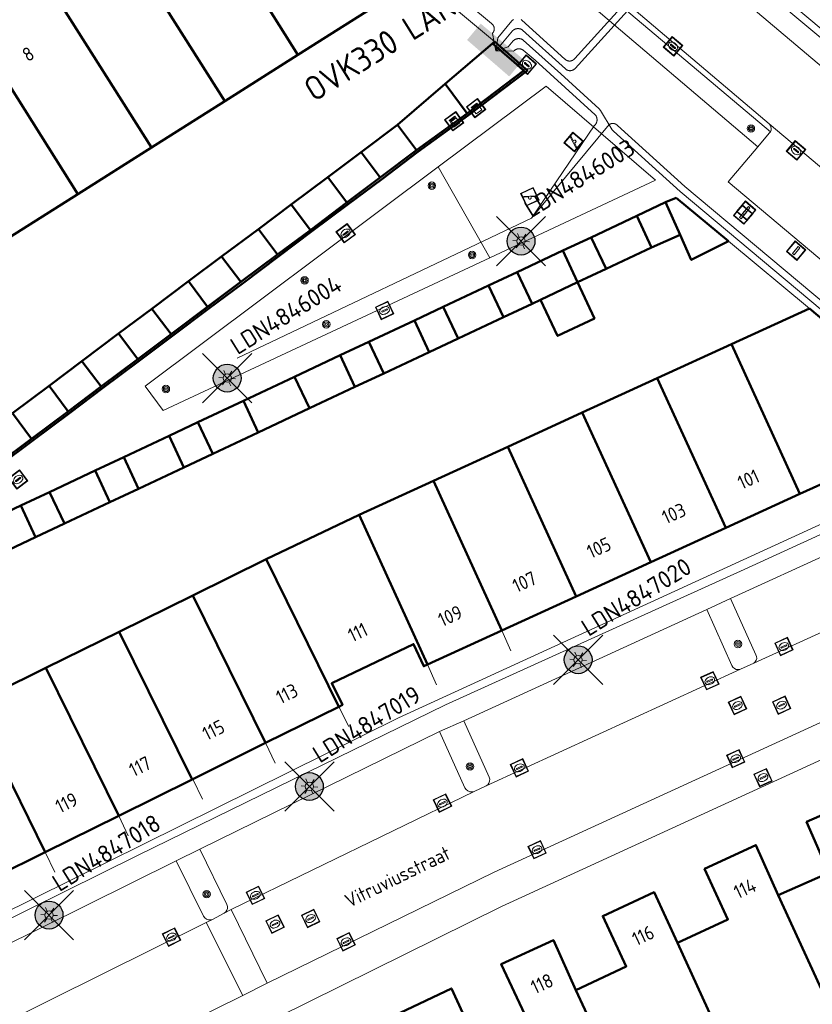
# Model space of a CAD drawing. Header units: metres. Extents: x 94279 to 96109, y 461866 to 463040.
# Tile 133 of 175: x 95480 to 95537, y 462437 to 462507. Entities that reach past the tile are written whole.
import ezdxf
from ezdxf.enums import TextEntityAlignment as Align

# ---------------------------------------------------------------- set-up
doc = ezdxf.new("R2010")
doc.units = ezdxf.units.M
doc.layers.get('0').update_dxf_attribs({"linetype": 'CONTINUOUS'})
for name, color, linetype in [('B-WE-KL-ET_LS_OV_KABEL_EIGENNET-T25', 7, 'CONTINUOUS'), ('B-WE-KL-ET_LS_OV_KABEL_EIGENNET_330-G', 10, 'CONTINUOUS'), ('N-WE-ARMATUUR-PRUNUS_B_PAALTOP_4M-G', 82, 'CONTINUOUS'), ('N-WE-ARMATUUR-PRUNUS_E_OPSCHUIF_8M-G', 40, 'CONTINUOUS'), ('N-WE-LICHTMAST_VERVANGEN-G', 7, 'CONTINUOUS')]:
    doc.layers.add(name, color=color, linetype=linetype)
for name, color, linetype, lineweight in [('B-WE-KL-ET_LS_OV_KAST_EIGENNET-S', 7, 'CONTINUOUS', 30), ('B_BEBOUWINGSGRENS_0', 132, 'CONTINUOUS', 50), ('B_LUIFEL_1', 132, 'CONTINUOUS', 50), ('B_TUSSENMUUR_0', 132, 'CONTINUOUS', 50), ('G_GRENS_ALGEMEEN_0', 251, 'CONTINUOUS', 13), ('Q_BOOM_0', 251, 'CONTINUOUS', 13), ('Q_BRANDKRAAN_0', 251, 'CONTINUOUS', 13), ('Q_CAI-KAST_0', 251, 'CONTINUOUS', 13), ('Q_INSPECTIE_OF_RIOOLPUT_0', 251, 'CONTINUOUS', 13), ('Q_KOLK_0', 251, 'CONTINUOUS', 13), ('Q_LICHTMAST_0', 251, 'CONTINUOUS', 13), ('Q_OPENBARE_VERLICHTINGSKAST_0', 251, 'CONTINUOUS', 13), ('Q_OPLAADPAAL_0', 251, 'CONTINUOUS', 13), ('Q_SPEELVOORZIENING_0', 251, 'CONTINUOUS', 13), ('Q_VERKEERSBORDPAAL_0', 251, 'CONTINUOUS', 13), ('T_CULTUURGRENS_0', 251, 'CONTINUOUS', 13), ('T_HEK_LIJN_0', 251, 'CONTINUOUS', 13), ('T_MUUR_30CM_0', 251, 'CONTINUOUS', 13), ('V_WEGGRENS_0', 251, 'CONTINUOUS', 13), ('Z_GBKN_HUISNUMMER_0', 251, 'CONTINUOUS', 13), ('Z_STRAATNAAM_0', 251, 'CONTINUOUS', 13)]:
    doc.layers.add(name, color=color, linetype=linetype, lineweight=lineweight)
doc.styles.add('Leiden', font='isocp.shx')
doc.styles.add('NLCS-ISO-M500-T25', font='NLCS-ISO.ttf', dxfattribs={"height": 1.25})
doc.styles.get("Standard").update_dxf_attribs({"font": 'isocp.shx'})

# ---------------------------------------------------------------- blocks, each defined once
blk = doc.blocks.new('Q_LICHTMAST')
for points in [[(-0.26, 0.15), (-0.52, 0.3)], [(0, 0.3), (0, 0.6)], [(0.26, 0.15), (0.52, 0.3)], [(-0.26, -0.15), (-0.52, -0.3)], [(0, -0.3), (0, -0.6)], [(0.26, -0.15), (0.52, -0.3)]]:
    blk.add_lwpolyline(points)
blk.add_circle((0, 0), 0.3)
blk = doc.blocks.new('Q_VERKEERSBORDPAAL')
for points in [[(-0.5, 0.5), (0.5, 0.5), (0.5, -0.5), (-0.5, -0.5)], [(-0.08, 0.333), (0.071, 0.333), (0.071, -0.329), (-0.08, -0.329)]]:
    blk.add_lwpolyline(points, close=True)
blk.add_lwpolyline([(-0.442, 0.464), (0.438, 0.464, -0.414214), (0.459, 0.442), (0.459, -0.437, -0.414214), (0.438, -0.459), (-0.442, -0.459, -0.414214), (-0.463, -0.437), (-0.463, 0.442), (-0.463, 0.444), (-0.463, 0.446), (-0.463, 0.448), (-0.462, 0.45), (-0.461, 0.451), (-0.46, 0.453), (-0.459, 0.455), (-0.458, 0.456), (-0.457, 0.457), (-0.456, 0.459), (-0.454, 0.46), (-0.453, 0.461), (-0.451, 0.462), (-0.449, 0.462), (-0.447, 0.463), (-0.446, 0.463), (-0.444, 0.464), (-0.442, 0.464)], format="xyb")
blk = doc.blocks.new('Q_KOLK')
blk.add_lwpolyline([(-0.5, 0.5), (0.5, 0.5), (0.5, -0.5), (-0.5, -0.5)], close=True)
for points in [[(-0.442, 0.464), (0.438, 0.464, -0.414214), (0.459, 0.442), (0.459, -0.437, -0.414214), (0.438, -0.459), (-0.442, -0.459, -0.414214), (-0.463, -0.437), (-0.463, 0.442, -0.414214), (-0.442, 0.464)], [(-0.345, 0.105, 0.380426), (-0.276, -0.18)], [(-0.008, 0.266, 0.240218), (-0.345, 0.105)], [(-0.194, 0.045, 0.853344), (-0.194, -0.032)], [(0.331, 0.111, 0.240191), (-0.008, 0.266)], [(0.185, -0.032, 0.849746), (0.185, 0.045)], [(0.267, -0.176, 0.380426), (0.331, 0.111)], [(-0.276, -0.18, 0.148452), (0.012, -0.257)], [(0.012, -0.257, 0.131742), (0.267, -0.176)]]:
    blk.add_lwpolyline(points, format="xyb")
for points in [[(-0.194, 0.045), (0.185, 0.045)], [(0.185, -0.032), (-0.194, -0.032)]]:
    blk.add_lwpolyline(points)
blk = doc.blocks.new('Q_INSPECTIE_OF_RIOOLPUT')
blk.add_lwpolyline([(-0.5, 0.5), (0.5, 0.5), (0.5, -0.5), (-0.5, -0.5)], close=True)
for points in [[(-0.442, 0.464), (0.438, 0.464, -0.414214), (0.459, 0.442), (0.459, -0.437, -0.414214), (0.438, -0.459), (-0.442, -0.459, -0.414214), (-0.463, -0.437), (-0.463, 0.442), (-0.463, 0.444), (-0.463, 0.446), (-0.463, 0.448), (-0.462, 0.45), (-0.461, 0.451), (-0.46, 0.453), (-0.459, 0.455), (-0.458, 0.456), (-0.457, 0.457), (-0.456, 0.459), (-0.454, 0.46), (-0.453, 0.461), (-0.451, 0.462), (-0.449, 0.462), (-0.447, 0.463), (-0.446, 0.463), (-0.444, 0.464), (-0.442, 0.464)], [(-0.345, 0.105, 0.380426), (-0.276, -0.18)], [(-0.008, 0.266, 0.240218), (-0.345, 0.105)], [(-0.194, 0.045, 0.853344), (-0.194, -0.032)], [(0.331, 0.111, 0.240191), (-0.008, 0.266)], [(0.185, -0.032, 0.849746), (0.185, 0.045)], [(0.267, -0.176, 0.380426), (0.331, 0.111)], [(-0.276, -0.18, 0.148452), (0.012, -0.257)], [(0.012, -0.257, 0.131742), (0.267, -0.176)]]:
    blk.add_lwpolyline(points, format="xyb")
for points in [[(-0.194, 0.045), (0.185, 0.045)], [(0.185, -0.032), (-0.194, -0.032)]]:
    blk.add_lwpolyline(points)
blk = doc.blocks.new('Q_BRANDKRAAN')
blk.add_lwpolyline([(-0.5, 0.5), (0.5, 0.5), (0.5, -0.5), (-0.5, -0.5)], close=True)
for points in [[(-0.442, 0.464), (0.438, 0.464, -0.414214), (0.459, 0.442), (0.459, -0.437, -0.414214), (0.438, -0.459), (-0.442, -0.459, -0.414214), (-0.463, -0.437), (-0.463, 0.442), (-0.463, 0.444), (-0.463, 0.446), (-0.463, 0.448), (-0.462, 0.45), (-0.461, 0.451), (-0.46, 0.453), (-0.459, 0.455), (-0.458, 0.456), (-0.457, 0.457), (-0.456, 0.459), (-0.454, 0.46), (-0.453, 0.461), (-0.451, 0.462), (-0.449, 0.462), (-0.447, 0.463), (-0.446, 0.463), (-0.444, 0.464), (-0.442, 0.464)], [(-0.345, 0.105, 0.380426), (-0.276, -0.18)], [(-0.008, 0.266, 0.240218), (-0.345, 0.105)], [(-0.194, 0.045, 0.853344), (-0.194, -0.032)], [(0.331, 0.111, 0.240191), (-0.008, 0.266)], [(0.185, -0.032, 0.849746), (0.185, 0.045)], [(0.267, -0.176, 0.380426), (0.331, 0.111)], [(-0.276, -0.18, 0.148452), (0.012, -0.257)], [(0.012, -0.257, 0.131742), (0.267, -0.176)]]:
    blk.add_lwpolyline(points, format="xyb")
for points in [[(-0.194, 0.045), (0.185, 0.045)], [(0.185, -0.032), (-0.194, -0.032)]]:
    blk.add_lwpolyline(points)
blk = doc.blocks.new('Q_SPEELVOORZIENING')
blk.add_lwpolyline([(-0.5, 0.5), (0.5, 0.5), (0.5, -0.5), (-0.5, -0.5)], close=True)
for points in [[(-0.442, 0.464), (0.438, 0.464, -0.414214), (0.459, 0.442), (0.459, -0.437, -0.414214), (0.438, -0.459), (-0.442, -0.459, -0.414214), (-0.463, -0.437), (-0.463, 0.442), (-0.463, 0.444), (-0.463, 0.446), (-0.463, 0.448), (-0.462, 0.45), (-0.461, 0.451), (-0.46, 0.453), (-0.459, 0.455), (-0.458, 0.456), (-0.457, 0.457), (-0.456, 0.459), (-0.454, 0.46), (-0.453, 0.461), (-0.451, 0.462), (-0.449, 0.462), (-0.447, 0.463), (-0.446, 0.463), (-0.444, 0.464), (-0.442, 0.464)], [(-0.363, 0.198, 1.168313), (-0.386, 0.141)], [(-0.087, 0.021, 0.778987), (-0.04, -0.167)], [(-0.04, -0.167, 0.508825), (0.056, -0.036)], [(0.355, -0.156, 1.031322), (0.378, -0.1)]]:
    blk.add_lwpolyline(points, format="xyb")
for points in [[(-0.386, 0.141), (-0.087, 0.021)], [(-0.363, 0.198), (0.378, -0.1)], [(0.056, -0.036), (0.355, -0.156)]]:
    blk.add_lwpolyline(points)
blk = doc.blocks.new('Q_BOOM')
for radius in [0.27, 0.18, 0.09]:
    blk.add_circle((0, 0), radius)
blk = doc.blocks.new('Q_CAI-KAST')
for points in [[(-0.5, 0.5), (0.5, 0.5), (0.5, -0.5), (-0.5, -0.5)], [(-0.262, 0.264), (0.25, 0.264), (0.25, 0.187), (-0.262, 0.187)], [(-0.262, 0.107), (0.25, 0.107), (0.25, -0.332), (-0.262, -0.332)]]:
    blk.add_lwpolyline(points, close=True)
blk.add_lwpolyline([(-0.442, 0.464), (0.438, 0.464, -0.414214), (0.459, 0.442), (0.459, -0.437, -0.414214), (0.438, -0.459), (-0.442, -0.459, -0.414214), (-0.463, -0.437), (-0.463, 0.442), (-0.463, 0.444), (-0.463, 0.446), (-0.463, 0.448), (-0.462, 0.45), (-0.461, 0.451), (-0.46, 0.453), (-0.459, 0.455), (-0.458, 0.456), (-0.457, 0.457), (-0.456, 0.459), (-0.454, 0.46), (-0.453, 0.461), (-0.451, 0.462), (-0.449, 0.462), (-0.447, 0.463), (-0.446, 0.463), (-0.444, 0.464), (-0.442, 0.464)], format="xyb")
blk.add_circle((-0.177, -0.034), 0.0354)
blk = doc.blocks.new('Q_OPENBARE_VERLICHTINGSKAST')
for points in [[(-0.5, 0.5), (0.5, 0.5), (0.5, -0.5), (-0.5, -0.5)], [(-0.262, 0.264), (0.25, 0.264), (0.25, 0.187), (-0.262, 0.187)], [(-0.262, 0.107), (0.25, 0.107), (0.25, -0.332), (-0.262, -0.332)]]:
    blk.add_lwpolyline(points, close=True)
blk.add_lwpolyline([(-0.442, 0.464), (0.438, 0.464, -0.414214), (0.459, 0.442), (0.459, -0.437, -0.414214), (0.438, -0.459), (-0.442, -0.459, -0.414214), (-0.463, -0.437), (-0.463, 0.442), (-0.463, 0.444), (-0.463, 0.446), (-0.463, 0.448), (-0.462, 0.45), (-0.461, 0.451), (-0.46, 0.453), (-0.459, 0.455), (-0.458, 0.456), (-0.457, 0.457), (-0.456, 0.459), (-0.454, 0.46), (-0.453, 0.461), (-0.451, 0.462), (-0.449, 0.462), (-0.447, 0.463), (-0.446, 0.463), (-0.444, 0.464), (-0.442, 0.464)], format="xyb")
blk.add_circle((-0.177, -0.034), 0.0354)
blk = doc.blocks.new('Q_OPLAADPAAL')
for points in [[(-0.5, 0.5), (0.5, 0.5), (0.5, -0.5), (-0.5, -0.5)], [(-0.08, 0.333), (0.071, 0.333), (0.071, -0.329), (-0.08, -0.329)]]:
    blk.add_lwpolyline(points, close=True)
blk.add_lwpolyline([(-0.442, 0.464), (0.438, 0.464, -0.414214), (0.459, 0.442), (0.459, -0.437, -0.414214), (0.438, -0.459), (-0.442, -0.459, -0.414214), (-0.463, -0.437), (-0.463, 0.442), (-0.463, 0.444), (-0.463, 0.446), (-0.463, 0.448), (-0.462, 0.45), (-0.461, 0.451), (-0.46, 0.453), (-0.459, 0.455), (-0.458, 0.456), (-0.457, 0.457), (-0.456, 0.459), (-0.454, 0.46), (-0.453, 0.461), (-0.451, 0.462), (-0.449, 0.462), (-0.447, 0.463), (-0.446, 0.463), (-0.444, 0.464), (-0.442, 0.464)], format="xyb")
blk = doc.blocks.new('LM')
at = {"linetype": 'ByBlock'}
h = blk.add_hatch(color=256, dxfattribs=at)
h.dxf.hatch_style = 1
edge = h.paths.add_edge_path()
edge.add_arc((0, 0), 1, 0, 360)
blk.add_circle((0, 0), 1, dxfattribs=at)
blk = doc.blocks.new('ACMAP_ANN_TEMPLATE_LM')
at = {"color": 0, "style": 'NLCS-ISO-M500-T25'}
blk.add_attdef('LM-NUMMER', (1.5, 1), '', height=1.25, dxfattribs=at)

msp = doc.modelspace()

# ---------------------------------------------------------------- hatches: boundary and pattern name
at = {"layer": 'B-WE-KL-ET_LS_OV_KAST_EIGENNET-S', "linetype": 'Continuous', "lineweight": 0}
h = msp.add_hatch(color=256, dxfattribs=at)
h.dxf.hatch_style = 1
h.paths.add_polyline_path([(95511.783, 462505.965), (95514.817, 462503.339), (95515.842, 462504.564), (95512.765, 462507.138)])

# ---------------------------------------------------------------- linework, layer by layer
at = {"layer": 'B-WE-KL-ET_LS_OV_KABEL_EIGENNET_330-G', "linetype": 'Continuous', "lineweight": 0}
for points in [[(95527.964, 462513.939), (95519.531, 462504.629), (95519.521, 462504.617), (95519.511, 462504.604), (95519.5, 462504.593), (95519.489, 462504.581), (95519.477, 462504.57), (95519.465, 462504.559), (95519.453, 462504.549), (95519.44, 462504.539), (95519.427, 462504.529), (95519.413, 462504.52), (95519.4, 462504.512), (95519.386, 462504.504), (95519.372, 462504.496), (95519.357, 462504.489), (95519.342, 462504.483), (95519.327, 462504.477), (95519.312, 462504.471), (95519.297, 462504.466), (95519.281, 462504.462), (95519.266, 462504.458), (95519.25, 462504.455), (95519.234, 462504.452), (95519.218, 462504.45), (95519.202, 462504.448), (95519.186, 462504.447), (95519.17, 462504.447), (95519.154, 462504.447), (95519.138, 462504.447), (95519.122, 462504.449), (95519.106, 462504.45), (95519.09, 462504.453), (95519.074, 462504.455), (95519.058, 462504.459), (95519.042, 462504.463), (95519.027, 462504.467), (95519.012, 462504.472), (95518.996, 462504.478), (95518.982, 462504.484), (95518.967, 462504.491), (95518.952, 462504.498), (95518.938, 462504.505), (95518.924, 462504.513), (95518.911, 462504.522), (95518.897, 462504.531), (95518.884, 462504.541), (95518.872, 462504.551), (95518.859, 462504.561), (95518.847, 462504.572), (95518.836, 462504.583), (95518.825, 462504.595), (95515.733, 462507.395), (95515.718, 462507.407), (95515.703, 462507.417), (95515.687, 462507.428)], [(95546.892, 462498.726), (95528.656, 462513.987)], [(95513.86, 462505.19), (95515.064, 462506.626), (95515.078, 462506.639), (95515.092, 462506.652), (95515.107, 462506.664), (95515.122, 462506.676), (95515.137, 462506.687), (95515.153, 462506.697), (95515.17, 462506.707), (95515.186, 462506.717), (95515.203, 462506.726), (95515.22, 462506.734), (95515.238, 462506.742), (95515.256, 462506.749), (95515.274, 462506.755), (95515.292, 462506.761), (95515.31, 462506.766), (95515.329, 462506.771), (95515.348, 462506.775), (95515.367, 462506.778), (95515.385, 462506.781), (95515.404, 462506.782), (95515.424, 462506.784), (95515.443, 462506.784), (95515.462, 462506.784), (95515.481, 462506.784), (95515.5, 462506.782), (95515.519, 462506.781), (95515.538, 462506.778), (95515.557, 462506.775), (95515.576, 462506.771), (95515.594, 462506.766), (95515.613, 462506.761), (95515.631, 462506.755), (95515.649, 462506.749), (95515.667, 462506.742), (95515.684, 462506.734), (95515.701, 462506.726), (95515.718, 462506.717), (95515.735, 462506.707), (95515.751, 462506.697), (95515.767, 462506.687), (95515.783, 462506.676), (95518.86, 462503.888), (95518.872, 462503.877), (95518.885, 462503.866), (95518.898, 462503.855), (95518.911, 462503.845), (95518.925, 462503.836), (95518.939, 462503.827), (95518.954, 462503.818), (95518.968, 462503.81), (95518.983, 462503.802), (95518.999, 462503.795), (95519.014, 462503.789), (95519.03, 462503.783), (95519.046, 462503.777), (95519.062, 462503.772), (95519.078, 462503.768), (95519.095, 462503.764), (95519.111, 462503.761), (95519.128, 462503.758), (95519.145, 462503.756), (95519.161, 462503.755), (95519.178, 462503.754), (95519.195, 462503.753), (95519.212, 462503.754), (95519.229, 462503.754), (95519.245, 462503.756), (95519.262, 462503.758), (95519.279, 462503.76), (95519.295, 462503.764), (95519.312, 462503.767), (95519.328, 462503.772), (95519.344, 462503.776), (95519.36, 462503.782), (95519.376, 462503.788), (95519.391, 462503.794), (95519.407, 462503.801), (95519.422, 462503.809), (95519.436, 462503.817), (95519.451, 462503.825), (95519.465, 462503.834), (95519.479, 462503.844), (95519.493, 462503.854), (95519.506, 462503.864), (95519.519, 462503.875), (95519.531, 462503.887), (95519.543, 462503.898), (95519.555, 462503.911), (95519.566, 462503.923), (95528.012, 462513.247)], [(95508.296, 462511.53), (95513.54, 462507.142), (95513.553, 462507.133), (95513.565, 462507.124), (95513.577, 462507.114), (95513.589, 462507.104), (95513.601, 462507.094), (95513.612, 462507.083), (95513.623, 462507.072), (95513.633, 462507.06), (95513.643, 462507.048), (95513.653, 462507.036), (95513.662, 462507.023), (95513.671, 462507.01), (95513.679, 462506.997), (95513.687, 462506.983), (95513.694, 462506.969), (95513.701, 462506.955), (95513.707, 462506.941), (95513.713, 462506.926), (95513.718, 462506.912), (95513.723, 462506.897), (95513.727, 462506.882), (95513.731, 462506.867), (95513.734, 462506.851), (95513.737, 462506.836), (95513.739, 462506.821), (95513.741, 462506.805), (95513.742, 462506.789), (95513.743, 462506.774), (95513.743, 462506.758), (95513.742, 462506.743), (95513.741, 462506.727), (95513.74, 462506.711), (95513.738, 462506.696), (95513.735, 462506.681), (95513.732, 462506.665), (95513.728, 462506.65), (95513.724, 462506.635), (95513.719, 462506.62), (95513.714, 462506.605), (95513.708, 462506.591), (95513.702, 462506.577), (95513.695, 462506.563), (95513.688, 462506.549), (95513.68, 462506.535), (95513.672, 462506.522), (95513.663, 462506.509), (95513.654, 462506.496), (95513.644, 462506.484), (95513.634, 462506.472), (95513.624, 462506.46), (95513.613, 462506.449), (95513.602, 462506.438), (95513.86, 462505.19)], [(95532.049, 462510.495), (95543.909, 462500.57)], [(95515.116, 462507.428), (95515.1, 462507.418), (95515.085, 462507.407), (95515.07, 462507.396), (95515.055, 462507.384), (95515.041, 462507.372), (95515.027, 462507.359), (95515.014, 462507.346), (95513.986, 462506.117), (95513.86, 462505.19)], [(95513.86, 462505.19), (95514.753, 462505.475), (95515.113, 462505.906), (95515.128, 462505.919), (95515.143, 462505.932), (95515.158, 462505.944), (95515.173, 462505.956), (95515.19, 462505.967), (95515.206, 462505.978), (95515.223, 462505.988), (95515.24, 462505.997), (95515.257, 462506.006), (95515.275, 462506.014), (95515.293, 462506.022), (95515.311, 462506.029), (95515.33, 462506.035), (95515.349, 462506.041), (95515.367, 462506.046), (95515.387, 462506.05), (95515.406, 462506.054), (95515.425, 462506.057), (95515.444, 462506.059), (95515.464, 462506.061), (95515.483, 462506.062), (95515.503, 462506.062), (95515.523, 462506.062), (95515.542, 462506.061), (95515.562, 462506.059), (95515.581, 462506.057), (95515.6, 462506.054), (95515.619, 462506.05), (95515.639, 462506.046), (95515.657, 462506.041), (95515.676, 462506.035), (95515.695, 462506.029), (95515.713, 462506.022), (95515.731, 462506.014), (95515.749, 462506.006), (95515.766, 462505.997), (95515.783, 462505.988), (95515.8, 462505.978), (95515.816, 462505.967), (95515.832, 462505.956), (95518.524, 462503.518), (95521.296, 462501.007), (95521.315, 462500.986), (95521.334, 462500.965), (95521.353, 462500.943), (95521.37, 462500.92), (95521.387, 462500.897), (95522.235, 462499.509), (95522.242, 462499.497), (95522.25, 462499.485), (95522.258, 462499.473), (95522.267, 462499.461), (95522.276, 462499.45), (95522.285, 462499.439), (95522.295, 462499.429), (95522.305, 462499.418), (95522.315, 462499.409), (95522.326, 462499.399), (95527.122, 462495.054), (95549.951, 462475.953)], [(95537.637, 462486.909), (95527.458, 462495.425), (95522.608, 462499.818), (95522.597, 462499.829), (95522.585, 462499.84), (95522.573, 462499.851), (95522.56, 462499.861), (95522.547, 462499.87), (95522.534, 462499.879), (95522.521, 462499.888), (95522.507, 462499.896), (95522.493, 462499.904), (95522.479, 462499.911), (95522.464, 462499.918), (95522.449, 462499.924), (95522.434, 462499.93), (95522.419, 462499.935), (95522.404, 462499.94), (95522.388, 462499.944), (95522.373, 462499.947), (95522.357, 462499.95), (95522.341, 462499.953), (95522.325, 462499.955), (95522.309, 462499.956), (95522.293, 462499.957), (95522.277, 462499.957), (95522.261, 462499.957), (95522.245, 462499.956), (95522.229, 462499.955), (95522.213, 462499.953), (95522.197, 462499.951), (95522.182, 462499.948), (95522.166, 462499.944), (95522.15, 462499.94), (95522.135, 462499.935), (95522.12, 462499.93), (95522.105, 462499.925), (95522.09, 462499.918), (95522.076, 462499.912), (95522.061, 462499.904), (95522.047, 462499.897), (95522.033, 462499.889), (95522.02, 462499.88), (95522.007, 462499.871), (95516.416, 462493.132), (95520.944, 462499.794), (95520.958, 462499.807), (95520.973, 462499.821), (95520.987, 462499.836), (95521, 462499.85), (95521.013, 462499.866), (95521.025, 462499.882), (95521.037, 462499.898), (95521.048, 462499.914), (95521.059, 462499.931), (95521.069, 462499.949), (95521.078, 462499.966), (95521.087, 462499.984), (95521.095, 462500.003), (95521.103, 462500.021), (95521.109, 462500.04), (95521.116, 462500.059), (95521.121, 462500.078), (95521.126, 462500.098), (95521.13, 462500.117), (95521.134, 462500.137), (95521.136, 462500.157), (95521.138, 462500.177), (95521.14, 462500.197), (95521.141, 462500.217), (95521.141, 462500.237), (95521.14, 462500.257), (95521.139, 462500.277), (95521.136, 462500.297), (95521.134, 462500.316), (95521.13, 462500.336), (95521.126, 462500.356), (95521.121, 462500.375), (95521.116, 462500.394), (95521.11, 462500.413), (95521.103, 462500.432), (95521.095, 462500.451), (95521.087, 462500.469), (95521.079, 462500.487), (95521.069, 462500.505), (95521.059, 462500.522), (95521.049, 462500.539), (95521.037, 462500.556), (95521.026, 462500.572), (95521.013, 462500.588), (95516.679, 462504.514), (95515.826, 462505.228), (95515.812, 462505.238), (95515.798, 462505.248), (95515.783, 462505.258), (95515.768, 462505.266), (95515.753, 462505.275), (95515.737, 462505.282), (95515.722, 462505.29), (95515.706, 462505.296), (95515.689, 462505.302), (95515.673, 462505.308), (95515.656, 462505.313), (95515.639, 462505.317), (95515.622, 462505.321), (95515.605, 462505.324), (95515.588, 462505.327), (95515.571, 462505.329), (95515.553, 462505.33), (95515.536, 462505.331), (95515.519, 462505.331), (95515.501, 462505.331), (95515.484, 462505.33), (95515.466, 462505.329), (95515.449, 462505.326), (95515.432, 462505.324), (95515.415, 462505.32), (95515.398, 462505.316), (95515.381, 462505.312), (95515.365, 462505.307), (95515.348, 462505.301), (95515.332, 462505.295), (95515.316, 462505.288), (95515.3, 462505.281), (95515.284, 462505.273), (95515.269, 462505.265), (95515.254, 462505.256), (95515.24, 462505.246), (95515.225, 462505.236), (95515.211, 462505.226), (95515.198, 462505.215), (95515.185, 462505.204), (95515.172, 462505.192), (95515.159, 462505.18), (95515.147, 462505.167), (95515.136, 462505.154), (95513.86, 462505.19)], [(95472.247, 462439.458), (95488.108, 462447.298), (95510.242, 462458.124), (95531.734, 462467.853), (95548.953, 462475.742)]]:
    msp.add_lwpolyline(points, dxfattribs=at)
at = {"layer": 'B-WE-KL-ET_LS_OV_KABEL_EIGENNET_330-G', "linetype": 'Continuous', "lineweight": 0, "flags": 128}
msp.add_lwpolyline([(95495.236, 462483.064), (95516.416, 462493.132)], dxfattribs=at)
at = {"layer": 'B_BEBOUWINGSGRENS_0'}
for p, q in [((95499.601, 462504.894), (95508.32, 462510.408)), ((95513.602, 462505.712), (95510.215, 462502.808)), ((95515.87, 462503.761), (95513.602, 462505.712)), ((95494.334, 462501.563), (95499.601, 462504.894)), ((95511.798, 462500.681), (95515.87, 462503.761)), ((95510.215, 462502.808), (95511.798, 462500.681)), ((95489.055, 462498.216), (95494.334, 462501.563)), ((95506.777, 462499.867), (95504.151, 462497.898)), ((95508.151, 462498.035), (95506.777, 462499.867)), ((95483.77, 462494.881), (95489.055, 462498.216)), ((95504.151, 462497.898), (95505.519, 462496.061)), ((95505.519, 462496.061), (95508.151, 462498.035)), ((95501.758, 462496.098), (95499.13, 462494.122)), ((95503.134, 462494.268), (95501.758, 462496.098)), ((95478.487, 462491.54), (95483.77, 462494.881)), ((95526.825, 462494.616), (95526.075, 462494.283)), ((95530.606, 462491.484), (95526.825, 462494.616)), ((95499.13, 462494.122), (95500.504, 462492.291)), ((95500.504, 462492.291), (95503.134, 462494.268)), ((95526.075, 462494.283), (95527.114, 462491.942)), ((95524.009, 462493.309), (95520.726, 462491.761)), ((95525.061, 462491.03), (95524.009, 462493.309)), ((95496.766, 462492.356), (95494.113, 462490.38)), ((95498.133, 462490.52), (95496.766, 462492.356)), ((95520.726, 462491.761), (95521.796, 462489.491)), ((95494.113, 462490.38), (95495.496, 462488.554)), ((95495.496, 462488.554), (95498.133, 462490.52)), ((95518.667, 462490.806), (95515.391, 462489.258)), ((95519.727, 462488.531), (95518.667, 462490.806)), ((95521.796, 462489.491), (95525.061, 462491.03)), ((95515.391, 462489.258), (95516.464, 462486.989)), ((95491.727, 462488.6), (95489.092, 462486.619)), ((95493.103, 462486.77), (95491.727, 462488.6)), ((95513.328, 462488.296), (95510.059, 462486.754)), ((95514.395, 462486.024), (95513.328, 462488.296)), ((95517.075, 462487.278), (95519.727, 462488.531)), ((95516.464, 462486.989), (95517.075, 462487.278)), ((95489.092, 462486.619), (95490.474, 462484.793)), ((95490.474, 462484.793), (95493.103, 462486.77)), ((95510.059, 462486.754), (95511.131, 462484.484)), ((95536.432, 462486.639), (95530.813, 462484.071)), ((95541.319, 462482.495), (95536.432, 462486.639)), ((95507.993, 462485.781), (95504.72, 462484.243)), ((95509.055, 462483.508), (95507.993, 462485.781)), ((95511.131, 462484.484), (95514.395, 462486.024)), ((95486.698, 462484.837), (95484.058, 462482.854)), ((95488.074, 462483.006), (95486.698, 462484.837)), ((95504.72, 462484.243), (95505.788, 462481.972)), ((95530.813, 462484.071), (95525.466, 462481.628)), ((95502.654, 462483.274), (95499.371, 462481.732)), ((95503.705, 462480.995), (95502.654, 462483.274)), ((95505.788, 462481.972), (95509.055, 462483.508)), ((95484.058, 462482.854), (95485.443, 462481.03)), ((95485.443, 462481.03), (95488.074, 462483.006)), ((95499.371, 462481.732), (95500.438, 462479.46)), ((95525.466, 462481.628), (95520.076, 462479.158)), ((95481.686, 462481.078), (95479.057, 462479.114)), ((95483.057, 462479.243), (95481.686, 462481.078)), ((95500.438, 462479.46), (95503.705, 462480.995)), ((95495.683, 462479.992), (95492.406, 462478.457)), ((95496.738, 462477.715), (95495.683, 462479.992)), ((95479.057, 462479.114), (95480.42, 462477.274)), ((95480.42, 462477.274), (95483.057, 462479.243)), ((95520.076, 462479.158), (95514.712, 462476.697)), ((95492.406, 462478.457), (95493.47, 462476.184)), ((95493.47, 462476.184), (95496.738, 462477.715)), ((95490.343, 462477.487), (95487.067, 462475.947)), ((95491.402, 462475.212), (95490.343, 462477.487)), ((95514.712, 462476.697), (95509.36, 462474.241)), ((95487.067, 462475.947), (95488.135, 462473.676)), ((95535.742, 462473.296), (95541.361, 462475.847)), ((95484.997, 462474.976), (95481.724, 462473.435)), ((95486.058, 462472.701), (95484.997, 462474.976)), ((95488.135, 462473.676), (95491.402, 462475.212)), ((95509.36, 462474.241), (95504.007, 462471.798)), ((95481.724, 462473.435), (95482.793, 462471.165)), ((95482.793, 462471.165), (95486.058, 462472.701)), ((95530.419, 462470.862), (95535.742, 462473.296)), ((95479.66, 462472.466), (95476.389, 462470.923)), ((95480.724, 462470.193), (95479.66, 462472.466)), ((95504.007, 462471.798), (95497.325, 462468.611)), ((95525.004, 462468.382), (95530.419, 462470.862)), ((95477.459, 462468.654), (95480.724, 462470.193)), ((95497.325, 462468.611), (95492.043, 462465.988)), ((95519.63, 462465.922), (95525.004, 462468.382)), ((95492.043, 462465.988), (95486.745, 462463.385)), ((95514.281, 462463.472), (95519.63, 462465.922)), ((95508.938, 462461.026), (95514.281, 462463.472)), ((95486.745, 462463.385), (95481.45, 462460.784)), ((95481.45, 462460.784), (95476.165, 462458.159)), ((95497.282, 462455.379), (95502.562, 462457.99)), ((95492.028, 462452.78), (95497.282, 462455.379)), ((95486.702, 462450.145), (95491.985, 462452.759)), ((95491.985, 462452.759), (95492.028, 462452.78)), ((95481.413, 462447.529), (95486.702, 462450.145)), ((95476.13, 462444.916), (95481.413, 462447.529))]:
    msp.add_line(p, q, dxfattribs=at)
for points in [[(95527.114, 462491.942), (95527.917, 462490.134), (95530.606, 462491.484)], [(95502.562, 462457.99), (95502.812, 462458.114), (95502.036, 462459.683), (95507.936, 462462.492), (95508.665, 462460.901), (95508.938, 462461.026)], [(95541.501, 462447.765), (95539.953, 462451.348), (95536.22, 462449.701), (95537.835, 462446.041), (95534.175, 462444.427)], [(95534.175, 462444.427), (95532.58, 462448.035), (95528.883, 462446.318), (95530.567, 462442.69), (95526.939, 462441.006)], [(95526.939, 462441.006), (95525.248, 462444.655), (95521.55, 462442.923), (95523.246, 462439.301), (95519.624, 462437.605)], [(95519.624, 462437.605), (95518.001, 462441.202), (95514.249, 462439.465), (95515.93, 462435.835), (95512.301, 462434.154)], [(95512.301, 462434.154), (95510.657, 462437.719), (95506.971, 462435.965), (95508.689, 462432.353), (95505.077, 462430.634)]]:
    msp.add_lwpolyline(points, dxfattribs=at)
at = {"layer": 'B_LUIFEL_1'}
for p, q in [((95513.758, 462505.845), (95513.602, 462505.712)), ((95515.98, 462503.889), (95513.758, 462505.845)), ((95510.215, 462502.808), (95506.777, 462499.867)), ((95511.798, 462500.681), (95508.151, 462498.035)), ((95504.151, 462497.898), (95501.758, 462496.098)), ((95505.519, 462496.061), (95503.134, 462494.268)), ((95499.13, 462494.122), (95496.766, 462492.356)), ((95526.075, 462494.283), (95524.009, 462493.309)), ((95500.504, 462492.291), (95498.133, 462490.52)), ((95525.061, 462491.03), (95527.114, 462491.942)), ((95520.726, 462491.761), (95518.667, 462490.806)), ((95494.113, 462490.38), (95491.727, 462488.6)), ((95515.391, 462489.258), (95513.328, 462488.296)), ((95519.727, 462488.531), (95521.796, 462489.491)), ((95495.496, 462488.554), (95493.103, 462486.77)), ((95514.395, 462486.024), (95516.464, 462486.989)), ((95489.092, 462486.619), (95486.698, 462484.837)), ((95510.059, 462486.754), (95507.993, 462485.781)), ((95490.474, 462484.793), (95488.074, 462483.006)), ((95504.72, 462484.243), (95502.654, 462483.274)), ((95509.055, 462483.508), (95511.131, 462484.484)), ((95484.058, 462482.854), (95481.686, 462481.078)), ((95503.705, 462480.995), (95505.788, 462481.972)), ((95499.371, 462481.732), (95495.683, 462479.992)), ((95485.443, 462481.03), (95483.057, 462479.243)), ((95496.738, 462477.715), (95500.438, 462479.46)), ((95492.406, 462478.457), (95490.343, 462477.487)), ((95480.42, 462477.274), (95478.036, 462475.483)), ((95491.402, 462475.212), (95493.47, 462476.184)), ((95487.067, 462475.947), (95484.997, 462474.976)), ((95481.724, 462473.435), (95479.66, 462472.466)), ((95486.058, 462472.701), (95488.135, 462473.676)), ((95480.724, 462470.193), (95482.793, 462471.165))]:
    msp.add_line(p, q, dxfattribs=at)
for points in [[(95470.386, 462469.595), (95470.386, 462469.595), (95473.041, 462471.575), (95475.486, 462473.399), (95478.124, 462475.365), (95480.514, 462477.148), (95483.157, 462479.118), (95485.539, 462480.902), (95488.173, 462482.874), (95490.568, 462484.668), (95493.201, 462486.639), (95495.59, 462488.429), (95498.223, 462490.4), (95500.592, 462492.174), (95503.225, 462494.146), (95505.613, 462495.935), (95508.247, 462497.907), (95511.894, 462500.553), (95516.128, 462503.758), (95515.98, 462503.889)], [(95519.727, 462488.531), (95517.075, 462487.278), (95517.075, 462487.278)], [(95517.075, 462487.278), (95518.304, 462484.676), (95520.956, 462485.93), (95519.727, 462488.531)]]:
    msp.add_lwpolyline(points, dxfattribs=at)
at = {"layer": 'B_TUSSENMUUR_0'}
for p, q in [((95492.391, 462516.324), (95499.601, 462504.894)), ((95494.334, 462501.563), (95487.115, 462512.977)), ((95489.055, 462498.216), (95481.838, 462509.628)), ((95483.77, 462494.881), (95476.766, 462505.954)), ((95530.813, 462484.071), (95535.742, 462473.296)), ((95530.419, 462470.862), (95525.466, 462481.628)), ((95525.004, 462468.382), (95520.076, 462479.158)), ((95514.712, 462476.697), (95519.63, 462465.922)), ((95514.281, 462463.472), (95509.36, 462474.241)), ((95508.938, 462461.026), (95504.007, 462471.798)), ((95497.325, 462468.611), (95502.562, 462457.99)), ((95497.282, 462455.379), (95492.043, 462465.988)), ((95491.985, 462452.759), (95486.745, 462463.385)), ((95486.702, 462450.145), (95481.45, 462460.784)), ((95481.413, 462447.529), (95476.165, 462458.159)), ((95537.552, 462437.072), (95534.175, 462444.427)), ((95530.279, 462433.712), (95526.939, 462441.006)), ((95523.006, 462430.32), (95519.624, 462437.605))]:
    msp.add_line(p, q, dxfattribs=at)
at = {"layer": 'G_GRENS_ALGEMEEN_0'}
msp.add_line((95513.413, 462490.3), (95509.713, 462496.827), dxfattribs=at)
at = {"layer": 'N-WE-LICHTMAST_VERVANGEN-G', "flags": 128}
for points in [[(95513.904, 462489.722), (95517.44, 462493.258)], [(95517.44, 462489.722), (95513.904, 462493.258)], [(95492.746, 462479.864), (95496.282, 462483.4)], [(95496.282, 462479.864), (95492.746, 462483.4)], [(95518.012, 462459.598), (95521.548, 462463.134)], [(95521.548, 462459.598), (95518.012, 462463.134)], [(95498.667, 462450.482), (95502.203, 462454.018)], [(95502.203, 462450.482), (95498.667, 462454.018)], [(95479.922, 462441.227), (95483.458, 462444.763)], [(95483.458, 462441.227), (95479.922, 462444.763)]]:
    msp.add_lwpolyline(points, dxfattribs=at)
at = {"layer": 'T_CULTUURGRENS_0'}
for p, q in [((95533.623, 462499.363), (95519.532, 462511.234)), ((95518.665, 462510.213), (95532.718, 462498.282))]:
    msp.add_line(p, q, dxfattribs=at)
msp.add_lwpolyline([(95532.718, 462498.282), (95533.541, 462499.256), (95533.623, 462499.363)], dxfattribs=at)
at = {"layer": 'T_HEK_LIJN_0'}
for p, q in [((95514.281, 462463.472), (95514.939, 462462.006)), ((95508.938, 462461.026), (95509.576, 462459.557)), ((95502.562, 462457.99), (95503.277, 462456.555)), ((95497.282, 462455.379), (95497.977, 462453.938)), ((95492.724, 462451.337), (95492.028, 462452.78)), ((95486.702, 462450.145), (95487.395, 462448.704)), ((95482.114, 462446.089), (95481.413, 462447.529))]:
    msp.add_line(p, q, dxfattribs=at)
at = {"layer": 'T_MUUR_30CM_0'}
for p, q in [((95508.32, 462510.408), (95513.758, 462505.845)), ((95536.432, 462486.639), (95530.606, 462491.484))]:
    msp.add_line(p, q, dxfattribs=at)
at = {"layer": 'V_WEGGRENS_0'}
for p, q in [((95508.232, 462528.671), (95543.483, 462498.817)), ((95533.522, 462499.93), (95520.182, 462511.261)), ((95516.003, 462503.916), (95513.758, 462505.845)), ((95515.87, 462503.761), (95515.98, 462503.889)), ((95515.98, 462503.889), (95516.003, 462503.916)), ((95517.487, 462502.64), (95509.713, 462496.827)), ((95525.351, 462495.883), (95517.487, 462502.64)), ((95540.913, 462493.712), (95533.522, 462499.93)), ((95513.413, 462490.3), (95525.351, 462495.883)), ((95548.274, 462473.79), (95530.748, 462465.787)), ((95532.424, 462461.122), (95550.689, 462469.483)), ((95530.748, 462465.787), (95529.035, 462464.995)), ((95529.035, 462464.995), (95511.543, 462456.979)), ((95513.155, 462452.289), (95531.464, 462460.698)), ((95531.464, 462460.698), (95532.424, 462461.122)), ((95511.543, 462456.979), (95509.792, 462456.218)), ((95509.792, 462456.218), (95492.535, 462447.742)), ((95512.295, 462451.892), (95513.155, 462452.289)), ((95512.295, 462451.892), (95494.796, 462443.389)), ((95492.535, 462447.742), (95490.836, 462446.895)), ((95490.836, 462446.895), (95473.596, 462438.347)), ((95493.464, 462442.676), (95494.292, 462443.144)), ((95494.796, 462443.389), (95494.292, 462443.144)), ((95497.402, 462438.106), (95494.796, 462443.389)), ((95493.006, 462442.452), (95475.375, 462433.715)), ((95493.464, 462442.676), (95493.006, 462442.452)), ((95495.631, 462437.206), (95493.006, 462442.452)), ((95497.402, 462438.106), (95495.631, 462437.206))]:
    msp.add_line(p, q, dxfattribs=at)
for points in [[(95533.623, 462499.363), (95533.668, 462499.479), (95533.681, 462499.603), (95533.659, 462499.725), (95533.605, 462499.837), (95533.522, 462499.93)], [(95537.634, 462489.822), (95530.588, 462495.761), (95532.718, 462498.282)], [(95509.713, 462496.827), (95488.607, 462481.047), (95489.912, 462479.309), (95513.413, 462490.3)], [(95434.792, 462420.293), (95435.326, 462420.576), (95470.143, 462439.029), (95506.858, 462457.199), (95547.529, 462475.825), (95548.681, 462476.278)], [(95577.109, 462472.442), (95514.26, 462443.617), (95474.962, 462424.188), (95441.912, 462406.554)], [(95565.582, 462469.847), (95513.743, 462446.075), (95497.402, 462438.106)], [(95532.424, 462461.122), (95532.528, 462461.212), (95532.601, 462461.329), (95532.635, 462461.462), (95532.629, 462461.599), (95532.582, 462461.728), (95530.748, 462465.787)], [(95529.035, 462464.995), (95530.839, 462460.96), (95530.915, 462460.829), (95531.028, 462460.73), (95531.167, 462460.671), (95531.318, 462460.66), (95531.464, 462460.698)], [(95513.155, 462452.289), (95513.274, 462452.373), (95513.361, 462452.489), (95513.409, 462452.626), (95513.413, 462452.771), (95513.372, 462452.91), (95511.543, 462456.979)], [(95509.792, 462456.218), (95511.629, 462452.161), (95511.714, 462452.027), (95511.836, 462451.925), (95511.983, 462451.866), (95512.141, 462451.855), (95512.295, 462451.892)], [(95494.292, 462443.144), (95494.405, 462443.228), (95494.487, 462443.342), (95494.53, 462443.476), (95494.529, 462443.617), (95494.485, 462443.751), (95492.535, 462447.742)], [(95490.836, 462446.895), (95492.806, 462442.93), (95492.896, 462442.806), (95493.017, 462442.712), (95493.161, 462442.656), (95493.314, 462442.644), (95493.464, 462442.676)], [(95495.631, 462437.206), (95474.131, 462426.605), (95440.906, 462408.827)]]:
    msp.add_lwpolyline(points, dxfattribs=at)

# ---------------------------------------------------------------- block references
at = {"rotation": 31.92}
for p, values in [((95515.672, 462491.49), {'LM-NUMMER': 'LDN4846003'}), ((95494.514, 462481.632), {'LM-NUMMER': 'LDN4846004'}), ((95519.78, 462461.366), {'LM-NUMMER': 'LDN4847020'}), ((95500.435, 462452.25), {'LM-NUMMER': 'LDN4847019'}), ((95481.69, 462442.995), {'LM-NUMMER': 'LDN4847018'})]:
    msp.add_blockref('ACMAP_ANN_TEMPLATE_LM', p, dxfattribs=at).add_auto_attribs(values)
at = {"layer": 'N-WE-ARMATUUR-PRUNUS_B_PAALTOP_4M-G'}
for p in [(95515.672, 462491.49), (95494.514, 462481.632)]:
    msp.add_blockref('LM', p, dxfattribs=at)
at = {"layer": 'N-WE-ARMATUUR-PRUNUS_E_OPSCHUIF_8M-G'}
for p in [(95519.78, 462461.366), (95500.435, 462452.25), (95481.69, 462442.995)]:
    msp.add_blockref('LM', p, dxfattribs=at)
at = {"layer": 'Q_BOOM_0'}
for p, rotation in [((95532.216, 462499.595), 139.668735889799), ((95509.248, 462495.481), 36.78380010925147), ((95512.147, 462490.488), 25.06465640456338), ((95500.084, 462488.661), 36.78380010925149), ((95501.647, 462485.504), 25.06465640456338), ((95490.1, 462480.847), 36.78380010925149), ((95531.287, 462462.501), 114.3151382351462), ((95511.995, 462453.689), 114.203735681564), ((95493.036, 462444.5), 116.4203651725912)]:
    msp.add_blockref('Q_BOOM', p, dxfattribs=dict(at, rotation=rotation))
at = {"layer": 'Q_BRANDKRAAN_0', "rotation": 24.63803428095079}
msp.add_blockref('Q_BRANDKRAAN', (95533.09, 462452.89), dxfattribs=at)
at = {"layer": 'Q_CAI-KAST_0', "rotation": 35.96192991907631}
msp.add_blockref('Q_CAI-KAST', (95510.858, 462500.117), dxfattribs=at)
at = {"layer": 'Q_INSPECTIE_OF_RIOOLPUT_0'}
for p, rotation in [((95531.254, 462458.076), 24.66848236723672), ((95534.428, 462458.104), 24.63494305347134), ((95497.962, 462442.349), 25.91574173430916), ((95500.521, 462442.75), 25.99705917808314)]:
    msp.add_blockref('Q_INSPECTIE_OF_RIOOLPUT', p, dxfattribs=dict(at, rotation=rotation))
at = {"layer": 'Q_KOLK_0'}
for p, rotation in [((95526.608, 462505.511), 139.8874496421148), ((95516.087, 462504.193), 139.3294188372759), ((95535.468, 462498.016), 139.9263173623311), ((95503.044, 462492.059), 36.78380010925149), ((95505.847, 462486.502), 25.06465640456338), ((95479.47, 462474.338), 36.72386270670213), ((95534.595, 462462.321), 24.59644730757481), ((95529.262, 462459.858), 24.66848236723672), ((95515.552, 462453.593), 24.66848236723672), ((95531.126, 462454.252), 24.63494305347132), ((95510.017, 462451.053), 25.91574173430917), ((95516.825, 462447.696), 24.63494305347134), ((95496.547, 462444.42), 25.91574173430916), ((95490.506, 462441.415), 26.36060563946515), ((95503.072, 462441.075), 25.99705917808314)]:
    msp.add_blockref('Q_KOLK', p, dxfattribs=dict(at, rotation=rotation))
at = {"layer": 'Q_LICHTMAST_0'}
for p, rotation in [((95515.672, 462491.49), 25.06390652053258), ((95494.514, 462481.632), 25.06465640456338), ((95519.78, 462461.366), 24.62040665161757), ((95500.435, 462452.25), 26.15856316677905), ((95481.69, 462442.995), 26.37330251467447)]:
    msp.add_blockref('Q_LICHTMAST', p, dxfattribs=dict(at, rotation=rotation))
at = {"layer": 'Q_OPENBARE_VERLICHTINGSKAST_0', "rotation": 37.1245342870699}
msp.add_blockref('Q_OPENBARE_VERLICHTINGSKAST', (95512.436, 462501.063), dxfattribs=at)
at = {"layer": 'Q_OPLAADPAAL_0', "rotation": 139.8728097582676}
for p in [(95531.878, 462493.68), (95535.474, 462490.807)]:
    msp.add_blockref('Q_OPLAADPAAL', p, dxfattribs=at)
at = {"layer": 'Q_SPEELVOORZIENING_0'}
for p, rotation in [((95519.458, 462498.626), 139.3297754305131), ((95516.306, 462494.685), 25.06390652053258)]:
    msp.add_blockref('Q_SPEELVOORZIENING', p, dxfattribs=dict(at, rotation=rotation))
at = {"layer": 'Q_VERKEERSBORDPAAL_0', "rotation": 139.8728097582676}
msp.add_blockref('Q_VERKEERSBORDPAAL', (95531.658, 462493.406), dxfattribs=at)

# ---------------------------------------------------------------- texts
at = {"layer": 'B-WE-KL-ET_LS_OV_KABEL_EIGENNET-T25', "linetype": 'Continuous', "style": 'Leiden'}
msp.add_text('OVK330 LANDSCHAP', height=1.75, rotation=31.92, dxfattribs=at).set_placement((95500.765, 462501.452))
at = {"layer": 'Z_GBKN_HUISNUMMER_0'}
for s, rotation, p in [('8', 32.3, (95480.187, 462504.95)), ('101', 24.6, (95532.041, 462474.353)), ('103', 24.6, (95526.671, 462471.895)), ('105', 24.6, (95521.276, 462469.425)), ('107', 24.6, (95515.914, 462466.97)), ('109', 24.6, (95510.569, 462464.522)), ('111', 25.4, (95503.911, 462463.345)), ('113', 26.3, (95498.814, 462458.925)), ('115', 26.3, (95493.525, 462456.31)), ('117', 26.3, (95488.235, 462453.693)), ('119', 26.3, (95482.949, 462451.078)), ('114', 24.9, (95531.785, 462444.909)), ('116', 25.1, (95524.459, 462441.525)), ('118', 24.9, (95517.175, 462438.065))]:
    msp.add_text(s, height=1, rotation=rotation, dxfattribs=at).set_placement(p, align=Align.MIDDLE)
at = {"layer": 'Z_STRAATNAAM_0', "linetype": 'Continuous'}
msp.add_text('Vitruviusstraat', height=1, rotation=26.03146, dxfattribs=at).set_placement((95506.776, 462445.754), align=Align.MIDDLE)

doc.saveas('drawing.dxf')
